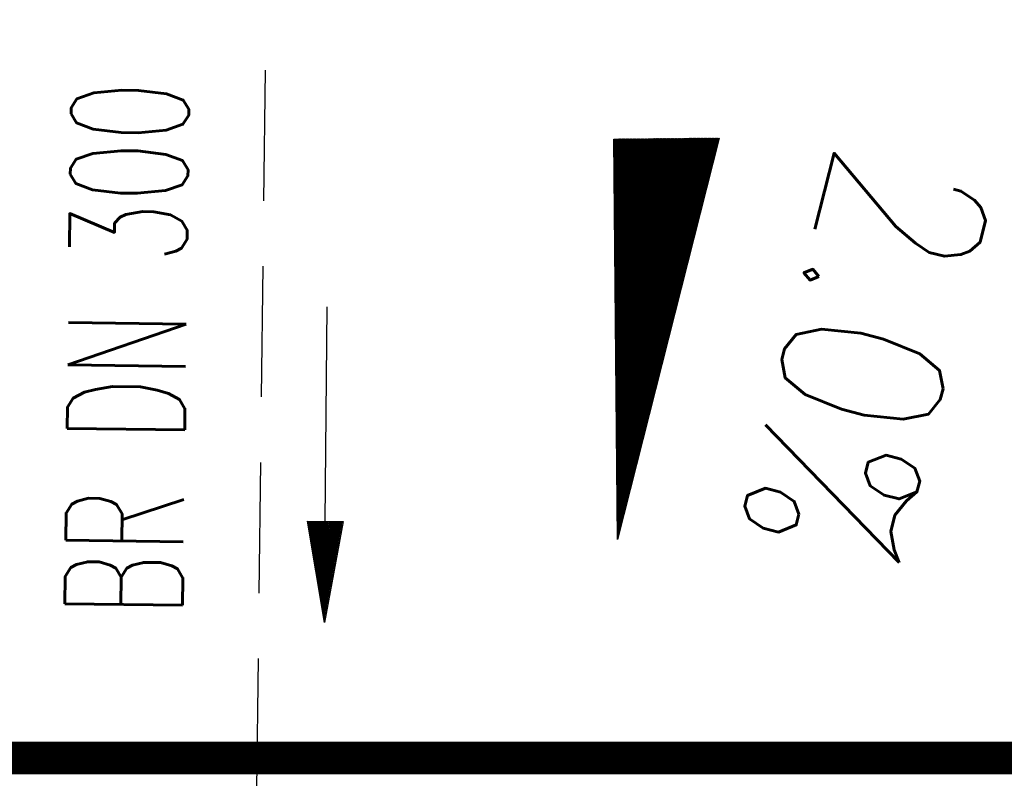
# Model space of a CAD drawing. Extents: x 0 to 1135, y 0 to 420.
# Tile 11 of 80: x 390 to 405, y 206 to 218. Entities that reach past the tile are written whole.
import ezdxf
from ezdxf.enums import TextEntityAlignment as Align

# ---------------------------------------------------------------- set-up
doc = ezdxf.new("R2010")
doc.units = 0
doc.header["$LTSCALE"] = 2
doc.header["$MEASUREMENT"] = 0
for name, pattern in [('ACAD_ISO03W100', [0.5, 0.25, -0.25]), ('AUSGEZOGEN', [0]), ('GESTRICH-X2', [1.5, 1, -0.5])]:
    doc.linetypes.add(name, pattern=pattern)
doc.layers.get('0').update_dxf_attribs({"color": 8, "linetype": 'AUSGEZOGEN'})
for name, color, linetype in [('DURCHL', 200, 'GESTRICH-X2'), ('FBRTOP', 8, 'AUSGEZOGEN'), ('GEF', 8, 'AUSGEZOGEN'), ('MULDE', 8, 'AUSGEZOGEN'), ('PFEIL', 200, 'CONTINUOUS'), ('TUNNEL', 15, 'CONTINUOUS')]:
    doc.layers.add(name, color=color, linetype=linetype)
doc.styles.add('ROMANS', font='romans.shx', dxfattribs={"width": 0.8})

# ---------------------------------------------------------------- blocks, each defined once
blk = doc.blocks.new('*X15')
at = {"color": 0}
for p, q in [((725.827, 193.844), (727.436, 195.453)), ((725.827, 193.853), (727.427, 195.453)), ((725.827, 193.861), (727.418, 195.453)), ((725.827, 193.87), (727.409, 195.453)), ((725.827, 193.879), (727.401, 195.453)), ((725.827, 193.888), (727.392, 195.453)), ((725.827, 193.897), (727.383, 195.453)), ((725.827, 193.906), (727.374, 195.453)), ((725.827, 193.914), (727.365, 195.453)), ((725.827, 193.923), (727.356, 195.453)), ((725.827, 193.932), (727.347, 195.453)), ((725.827, 193.941), (727.339, 195.453)), ((725.827, 193.95), (727.33, 195.453)), ((725.827, 193.959), (727.321, 195.453)), ((725.827, 193.967), (727.312, 195.453)), ((725.827, 193.976), (727.303, 195.453)), ((725.827, 193.985), (727.294, 195.453)), ((725.827, 193.994), (727.286, 195.453)), ((725.827, 194.003), (727.277, 195.453)), ((725.827, 194.012), (727.268, 195.453)), ((725.827, 194.02), (727.259, 195.453)), ((725.827, 194.029), (727.25, 195.453)), ((725.827, 194.038), (727.241, 195.453)), ((725.827, 194.047), (727.233, 195.453)), ((725.827, 194.056), (727.224, 195.453)), ((725.827, 194.065), (727.215, 195.453)), ((725.827, 194.073), (727.206, 195.453)), ((725.827, 194.082), (727.197, 195.453)), ((725.827, 194.091), (727.188, 195.453)), ((725.827, 194.1), (727.18, 195.453)), ((725.827, 194.109), (727.171, 195.453)), ((725.827, 194.118), (727.162, 195.453)), ((725.827, 194.127), (727.153, 195.453)), ((725.827, 194.135), (727.144, 195.453)), ((725.827, 194.144), (727.135, 195.453)), ((725.827, 194.153), (727.127, 195.453)), ((725.827, 194.162), (727.118, 195.453)), ((725.827, 194.171), (727.109, 195.453)), ((725.827, 194.18), (727.1, 195.453)), ((725.827, 194.188), (727.091, 195.453)), ((725.827, 194.197), (727.082, 195.453)), ((725.827, 194.206), (727.073, 195.453)), ((725.827, 194.215), (727.065, 195.453)), ((725.827, 194.224), (727.056, 195.453)), ((725.827, 194.233), (727.047, 195.453)), ((725.827, 194.241), (727.038, 195.453)), ((725.827, 194.25), (727.029, 195.453)), ((725.827, 194.259), (727.02, 195.453)), ((725.827, 194.268), (727.012, 195.453)), ((725.827, 194.277), (727.003, 195.453)), ((725.827, 194.286), (726.994, 195.453)), ((725.827, 194.294), (726.985, 195.453)), ((725.827, 194.303), (726.976, 195.453)), ((725.827, 194.312), (726.967, 195.453)), ((725.827, 194.321), (726.959, 195.453)), ((725.827, 194.33), (726.95, 195.453)), ((725.827, 194.339), (726.941, 195.453)), ((725.827, 194.348), (726.932, 195.453)), ((725.827, 194.356), (726.923, 195.453)), ((725.827, 194.365), (726.914, 195.453)), ((725.827, 194.374), (726.906, 195.453)), ((725.827, 194.383), (726.897, 195.453)), ((725.827, 194.392), (726.888, 195.453)), ((725.827, 194.401), (726.879, 195.453)), ((725.827, 194.409), (726.87, 195.453)), ((725.827, 194.418), (726.861, 195.453)), ((725.827, 194.427), (726.853, 195.453)), ((725.827, 194.436), (726.844, 195.453)), ((725.827, 194.445), (726.835, 195.453)), ((725.827, 194.454), (726.826, 195.453)), ((725.827, 194.462), (726.817, 195.453)), ((725.827, 194.471), (726.808, 195.453)), ((725.827, 194.48), (726.799, 195.453)), ((725.827, 194.489), (726.791, 195.453)), ((725.827, 194.498), (726.782, 195.453)), ((725.827, 194.507), (726.773, 195.453)), ((725.827, 194.515), (726.764, 195.453)), ((725.827, 194.524), (726.755, 195.453)), ((725.827, 194.533), (726.746, 195.453)), ((725.827, 194.542), (726.738, 195.453)), ((725.827, 194.551), (726.729, 195.453)), ((725.827, 194.56), (726.72, 195.453)), ((725.827, 194.568), (726.711, 195.453)), ((725.827, 194.577), (726.702, 195.453)), ((725.827, 194.586), (726.693, 195.453)), ((725.827, 194.595), (726.685, 195.453)), ((725.827, 194.604), (726.676, 195.453)), ((725.827, 194.613), (726.667, 195.453)), ((725.827, 194.622), (726.658, 195.453)), ((725.827, 194.63), (726.649, 195.453)), ((725.827, 194.639), (726.64, 195.453)), ((725.827, 194.648), (726.632, 195.453)), ((725.827, 194.657), (726.623, 195.453)), ((725.827, 194.666), (726.614, 195.453)), ((725.827, 194.675), (726.605, 195.453)), ((725.827, 194.683), (726.596, 195.453)), ((725.827, 194.692), (726.587, 195.453)), ((725.827, 194.701), (726.579, 195.453)), ((725.827, 194.71), (726.57, 195.453)), ((725.827, 194.719), (726.561, 195.453)), ((725.827, 194.728), (726.552, 195.453)), ((725.827, 194.736), (726.543, 195.453)), ((725.827, 194.745), (726.534, 195.453)), ((725.827, 194.754), (726.525, 195.453)), ((725.827, 194.763), (726.517, 195.453)), ((725.827, 194.772), (726.508, 195.453)), ((725.827, 194.781), (726.499, 195.453)), ((725.827, 194.789), (726.49, 195.453)), ((725.827, 194.798), (726.481, 195.453)), ((725.827, 194.807), (726.472, 195.453)), ((725.827, 194.816), (726.464, 195.453)), ((725.827, 194.825), (726.455, 195.453)), ((725.827, 194.834), (726.446, 195.453)), ((725.827, 194.842), (726.437, 195.453)), ((725.827, 194.851), (726.428, 195.453)), ((725.827, 194.86), (726.419, 195.453)), ((725.827, 194.869), (726.411, 195.453)), ((725.827, 194.878), (726.402, 195.453)), ((725.827, 194.887), (726.393, 195.453)), ((725.827, 194.896), (726.384, 195.453)), ((725.827, 194.904), (726.375, 195.453)), ((725.827, 194.913), (726.366, 195.453)), ((725.827, 194.922), (726.358, 195.453)), ((725.827, 194.931), (726.349, 195.453)), ((725.827, 194.94), (726.34, 195.453)), ((725.827, 194.949), (726.331, 195.453)), ((725.827, 194.957), (726.322, 195.453)), ((725.827, 194.966), (726.313, 195.453)), ((725.827, 194.975), (726.305, 195.453)), ((725.827, 194.984), (726.296, 195.453)), ((725.827, 194.993), (726.287, 195.453)), ((725.827, 195.002), (726.278, 195.453)), ((725.827, 195.01), (726.269, 195.453)), ((725.827, 195.019), (726.26, 195.453)), ((725.827, 195.028), (726.251, 195.453)), ((725.827, 195.037), (726.243, 195.453)), ((725.827, 195.046), (726.234, 195.453)), ((725.827, 195.055), (726.225, 195.453)), ((725.827, 195.063), (726.216, 195.453)), ((725.827, 195.072), (726.207, 195.453)), ((725.827, 195.081), (726.198, 195.453)), ((725.827, 195.09), (726.19, 195.453)), ((725.827, 195.099), (726.181, 195.453)), ((725.827, 195.108), (726.172, 195.453)), ((725.827, 195.116), (726.163, 195.453)), ((725.827, 195.125), (726.154, 195.453)), ((725.827, 195.134), (726.145, 195.453)), ((725.827, 195.143), (726.137, 195.453)), ((725.827, 195.152), (726.128, 195.453)), ((725.827, 195.161), (726.119, 195.453)), ((725.827, 195.17), (726.11, 195.453)), ((725.827, 195.178), (726.101, 195.453)), ((725.827, 195.187), (726.092, 195.453)), ((725.827, 195.196), (726.084, 195.453)), ((725.827, 195.205), (726.075, 195.453)), ((725.827, 195.214), (726.066, 195.453)), ((725.827, 195.223), (726.057, 195.453)), ((725.827, 195.231), (726.048, 195.453)), ((725.827, 195.24), (726.039, 195.453)), ((725.827, 195.249), (726.031, 195.453)), ((725.827, 195.258), (726.022, 195.453)), ((725.827, 195.267), (726.013, 195.453)), ((725.827, 195.276), (726.004, 195.453)), ((725.827, 195.284), (725.995, 195.453)), ((725.827, 195.293), (725.986, 195.453)), ((725.827, 195.302), (725.977, 195.453)), ((725.827, 195.311), (725.969, 195.453)), ((725.827, 195.32), (725.96, 195.453)), ((725.827, 195.329), (725.951, 195.453)), ((725.827, 195.337), (725.942, 195.453)), ((725.827, 195.346), (725.933, 195.453)), ((725.827, 195.355), (725.924, 195.453)), ((725.827, 195.364), (725.916, 195.453)), ((725.827, 195.373), (725.907, 195.453)), ((725.827, 195.382), (725.898, 195.453)), ((725.827, 195.39), (725.889, 195.453)), ((725.827, 195.399), (725.88, 195.453)), ((725.827, 195.408), (725.871, 195.453)), ((725.827, 195.417), (725.863, 195.453)), ((725.827, 195.426), (725.854, 195.453)), ((725.827, 195.435), (725.845, 195.453)), ((725.827, 195.444), (725.836, 195.453)), ((725.827, 193.826), (727.433, 195.433)), ((725.827, 193.817), (727.43, 195.421)), ((725.827, 193.808), (727.427, 195.409)), ((725.827, 193.799), (727.424, 195.397)), ((725.827, 193.791), (727.421, 195.385)), ((725.827, 193.782), (727.418, 195.373)), ((725.827, 193.773), (727.414, 195.361)), ((725.827, 193.764), (727.411, 195.349)), ((725.827, 193.755), (727.408, 195.337)), ((725.827, 193.746), (727.405, 195.325)), ((725.827, 193.738), (727.402, 195.313)), ((725.827, 193.729), (727.399, 195.301)), ((725.827, 193.72), (727.395, 195.289)), ((725.827, 193.711), (727.392, 195.277)), ((725.827, 193.702), (727.389, 195.265)), ((725.827, 193.693), (727.386, 195.253)), ((725.827, 193.685), (727.383, 195.241)), ((725.827, 193.676), (727.38, 195.229)), ((725.827, 193.667), (727.377, 195.217)), ((725.827, 193.658), (727.373, 195.205)), ((725.827, 193.649), (727.37, 195.193)), ((725.827, 193.64), (727.367, 195.181)), ((725.827, 193.632), (727.364, 195.169)), ((725.827, 193.623), (727.361, 195.157)), ((725.827, 193.614), (727.358, 195.145)), ((725.827, 193.605), (727.354, 195.133)), ((725.827, 193.596), (727.351, 195.121)), ((725.827, 193.587), (727.348, 195.109)), ((725.827, 193.579), (727.345, 195.097)), ((725.827, 193.57), (727.342, 195.085)), ((725.827, 193.561), (727.339, 195.073)), ((725.827, 193.552), (727.336, 195.061)), ((725.827, 193.543), (727.332, 195.049)), ((725.827, 193.534), (727.329, 195.037)), ((725.827, 193.525), (727.326, 195.025)), ((725.827, 193.517), (727.323, 195.013)), ((725.827, 193.508), (727.32, 195.001)), ((725.827, 193.499), (727.317, 194.989)), ((725.827, 193.49), (727.313, 194.977)), ((725.827, 193.481), (727.31, 194.965)), ((725.827, 193.472), (727.307, 194.953)), ((725.827, 193.464), (727.304, 194.941)), ((725.827, 193.455), (727.301, 194.929)), ((725.827, 193.446), (727.298, 194.917)), ((725.827, 193.437), (727.295, 194.905)), ((725.827, 193.428), (727.291, 194.893)), ((725.827, 193.419), (727.288, 194.881)), ((725.827, 193.411), (727.285, 194.869)), ((725.827, 193.402), (727.282, 194.857)), ((725.827, 193.393), (727.279, 194.845)), ((725.827, 193.384), (727.276, 194.833)), ((725.827, 193.375), (727.272, 194.821)), ((725.827, 193.366), (727.269, 194.809)), ((725.827, 193.358), (727.266, 194.797)), ((725.827, 193.349), (727.263, 194.785)), ((725.827, 193.34), (727.26, 194.773)), ((725.827, 193.331), (727.257, 194.761)), ((725.827, 193.322), (727.254, 194.749)), ((725.827, 193.313), (727.25, 194.737)), ((725.827, 193.305), (727.247, 194.725)), ((725.827, 193.296), (727.244, 194.713)), ((725.827, 193.287), (727.241, 194.701)), ((725.827, 193.278), (727.238, 194.689)), ((725.827, 193.269), (727.235, 194.677)), ((725.827, 193.26), (727.231, 194.665)), ((725.827, 193.251), (727.228, 194.653)), ((725.827, 193.243), (727.225, 194.641)), ((725.827, 193.234), (727.222, 194.629)), ((725.827, 193.225), (727.219, 194.617)), ((725.827, 193.216), (727.216, 194.605)), ((725.827, 193.207), (727.213, 194.593)), ((725.827, 193.198), (727.209, 194.581)), ((725.827, 193.19), (727.206, 194.569)), ((725.827, 193.181), (727.203, 194.557)), ((725.827, 193.172), (727.2, 194.545)), ((725.827, 193.163), (727.197, 194.533)), ((725.827, 193.154), (727.194, 194.521)), ((725.827, 193.145), (727.19, 194.509)), ((725.827, 193.137), (727.187, 194.497)), ((725.827, 193.128), (727.184, 194.485)), ((725.827, 193.119), (727.181, 194.473)), ((725.827, 193.11), (727.178, 194.461)), ((725.827, 193.101), (727.175, 194.449)), ((725.827, 193.092), (727.172, 194.437)), ((725.827, 193.084), (727.168, 194.425)), ((725.827, 193.075), (727.165, 194.413)), ((725.827, 193.066), (727.162, 194.401)), ((725.827, 193.057), (727.159, 194.389)), ((725.827, 193.048), (727.156, 194.377)), ((725.827, 193.039), (727.153, 194.365)), ((725.827, 193.031), (727.149, 194.353)), ((725.827, 193.022), (727.146, 194.341)), ((725.827, 193.013), (727.143, 194.329)), ((725.827, 193.004), (727.14, 194.317)), ((725.827, 192.995), (727.137, 194.305)), ((725.827, 192.986), (727.134, 194.293)), ((725.827, 192.977), (727.131, 194.281)), ((725.827, 192.969), (727.127, 194.269)), ((725.827, 192.96), (727.124, 194.257)), ((725.827, 192.951), (727.121, 194.245)), ((725.827, 192.942), (727.118, 194.233)), ((725.827, 192.933), (727.115, 194.221)), ((725.827, 192.924), (727.112, 194.209)), ((725.827, 192.916), (727.108, 194.197)), ((725.827, 192.907), (727.105, 194.185)), ((725.827, 192.898), (727.102, 194.173)), ((725.827, 192.889), (727.099, 194.161)), ((725.827, 192.88), (727.096, 194.15)), ((725.827, 192.871), (727.093, 194.138)), ((725.827, 192.863), (727.09, 194.126)), ((725.827, 192.854), (727.086, 194.114)), ((725.827, 192.845), (727.083, 194.102)), ((725.827, 192.836), (727.08, 194.09)), ((725.827, 192.827), (727.077, 194.078)), ((725.827, 192.818), (727.074, 194.066)), ((725.827, 192.81), (727.071, 194.054)), ((725.827, 192.801), (727.068, 194.042)), ((725.827, 192.792), (727.064, 194.03)), ((725.827, 192.783), (727.061, 194.018)), ((725.827, 192.774), (727.058, 194.006)), ((725.827, 192.765), (727.055, 193.994)), ((725.827, 192.757), (727.052, 193.982)), ((725.827, 192.748), (727.049, 193.97)), ((725.827, 192.739), (727.045, 193.958)), ((725.827, 192.73), (727.042, 193.946)), ((725.827, 192.721), (727.039, 193.934)), ((725.827, 192.712), (727.036, 193.922)), ((725.827, 192.703), (727.033, 193.91)), ((725.827, 192.695), (727.03, 193.898)), ((725.827, 192.686), (727.027, 193.886)), ((725.827, 192.677), (727.023, 193.874)), ((725.827, 192.668), (727.02, 193.862)), ((725.827, 192.659), (727.017, 193.85)), ((725.827, 192.65), (727.014, 193.838)), ((725.827, 192.642), (727.011, 193.826)), ((725.827, 192.633), (727.008, 193.814)), ((725.827, 192.624), (727.004, 193.802)), ((725.827, 192.615), (727.001, 193.79)), ((725.827, 192.606), (726.998, 193.778)), ((725.827, 192.597), (726.995, 193.766)), ((725.827, 192.589), (726.992, 193.754)), ((725.827, 192.58), (726.989, 193.742)), ((725.827, 192.571), (726.986, 193.73)), ((725.827, 192.562), (726.982, 193.718)), ((725.827, 192.553), (726.979, 193.706)), ((725.827, 192.544), (726.976, 193.694)), ((725.827, 192.536), (726.973, 193.682)), ((725.827, 192.527), (726.97, 193.67)), ((725.827, 192.518), (726.967, 193.658)), ((725.827, 192.509), (726.963, 193.646)), ((725.827, 192.5), (726.96, 193.634)), ((725.827, 192.491), (726.957, 193.622)), ((725.827, 192.483), (726.954, 193.61)), ((725.827, 192.474), (726.951, 193.598)), ((725.827, 192.465), (726.948, 193.586)), ((725.827, 192.456), (726.945, 193.574)), ((725.827, 192.447), (726.941, 193.562)), ((725.827, 192.438), (726.938, 193.55)), ((725.827, 192.429), (726.935, 193.538)), ((725.827, 192.421), (726.932, 193.526)), ((725.827, 192.412), (726.929, 193.514)), ((725.827, 192.403), (726.926, 193.502)), ((725.827, 192.394), (726.922, 193.49)), ((725.827, 192.385), (726.919, 193.478)), ((725.827, 192.376), (726.916, 193.466)), ((725.827, 192.368), (726.913, 193.454)), ((725.827, 192.359), (726.91, 193.442)), ((725.827, 192.35), (726.907, 193.43)), ((725.827, 192.341), (726.904, 193.418)), ((725.827, 192.332), (726.9, 193.406)), ((725.827, 192.323), (726.897, 193.394)), ((725.827, 192.315), (726.894, 193.382)), ((725.827, 192.306), (726.891, 193.37)), ((725.827, 192.297), (726.888, 193.358)), ((725.827, 192.288), (726.885, 193.346)), ((725.827, 192.279), (726.881, 193.334)), ((725.827, 192.27), (726.878, 193.322)), ((725.827, 192.262), (726.875, 193.31)), ((725.827, 192.253), (726.872, 193.298)), ((725.827, 192.244), (726.869, 193.286)), ((725.827, 192.235), (726.866, 193.274)), ((725.827, 192.226), (726.863, 193.262)), ((725.827, 192.217), (726.859, 193.25)), ((725.827, 192.209), (726.856, 193.238)), ((725.827, 192.2), (726.853, 193.226)), ((725.827, 192.191), (726.85, 193.214)), ((725.827, 192.182), (726.847, 193.202)), ((725.827, 192.173), (726.844, 193.19)), ((725.827, 192.164), (726.84, 193.178)), ((725.827, 192.155), (726.837, 193.166)), ((725.827, 192.147), (726.834, 193.154)), ((725.827, 192.138), (726.831, 193.142)), ((725.827, 192.129), (726.828, 193.13)), ((725.827, 192.12), (726.825, 193.118)), ((725.827, 192.111), (726.822, 193.106)), ((725.827, 192.102), (726.818, 193.094)), ((725.827, 192.094), (726.815, 193.082)), ((725.827, 192.085), (726.812, 193.07)), ((725.827, 192.076), (726.809, 193.058)), ((725.827, 192.067), (726.806, 193.046)), ((725.827, 192.058), (726.803, 193.034)), ((725.827, 192.049), (726.799, 193.022)), ((725.827, 192.041), (726.796, 193.01)), ((725.827, 192.032), (726.793, 192.998)), ((725.827, 192.023), (726.79, 192.986)), ((725.827, 192.014), (726.787, 192.974)), ((725.827, 192.005), (726.784, 192.962)), ((725.827, 191.996), (726.781, 192.95)), ((725.827, 191.988), (726.777, 192.938)), ((725.827, 191.979), (726.774, 192.926)), ((725.827, 191.97), (726.771, 192.914)), ((725.827, 191.961), (726.768, 192.902)), ((725.827, 191.952), (726.765, 192.89)), ((725.827, 191.943), (726.762, 192.878)), ((725.827, 191.935), (726.758, 192.866)), ((725.827, 191.926), (726.755, 192.854)), ((725.827, 191.917), (726.752, 192.842)), ((725.827, 191.908), (726.749, 192.83)), ((725.827, 191.899), (726.746, 192.818)), ((725.827, 191.89), (726.743, 192.806)), ((725.827, 191.881), (726.74, 192.794)), ((725.827, 191.873), (726.736, 192.782)), ((725.827, 191.864), (726.733, 192.77)), ((725.827, 191.855), (726.73, 192.758)), ((725.827, 191.846), (726.727, 192.746)), ((725.827, 191.837), (726.724, 192.734)), ((725.827, 191.828), (726.721, 192.722)), ((725.827, 191.82), (726.717, 192.71)), ((725.827, 191.811), (726.714, 192.698)), ((725.827, 191.802), (726.711, 192.686)), ((725.827, 191.793), (726.708, 192.674)), ((725.827, 191.784), (726.705, 192.662)), ((725.827, 191.775), (726.702, 192.65)), ((725.827, 191.767), (726.699, 192.639)), ((725.827, 191.758), (726.695, 192.627)), ((725.827, 191.749), (726.692, 192.615)), ((725.827, 191.74), (726.689, 192.603)), ((725.827, 191.731), (726.686, 192.591)), ((725.827, 191.722), (726.683, 192.579)), ((725.827, 191.714), (726.68, 192.567)), ((725.827, 191.705), (726.677, 192.555)), ((725.827, 191.696), (726.673, 192.543)), ((725.827, 191.687), (726.67, 192.531)), ((725.827, 191.678), (726.667, 192.519)), ((725.827, 191.669), (726.664, 192.507)), ((725.827, 191.66), (726.661, 192.495)), ((725.827, 191.652), (726.658, 192.483)), ((725.827, 191.643), (726.654, 192.471)), ((725.827, 191.634), (726.651, 192.459)), ((725.827, 191.625), (726.648, 192.447)), ((725.827, 191.616), (726.645, 192.435)), ((725.827, 191.607), (726.642, 192.423)), ((725.827, 191.599), (726.639, 192.411)), ((725.827, 191.59), (726.636, 192.399)), ((725.827, 191.581), (726.632, 192.387)), ((725.827, 191.572), (726.629, 192.375)), ((725.827, 191.563), (726.626, 192.363)), ((725.827, 191.554), (726.623, 192.351)), ((725.827, 191.546), (726.62, 192.339)), ((725.827, 191.537), (726.617, 192.327)), ((725.827, 191.528), (726.613, 192.315)), ((725.827, 191.519), (726.61, 192.303)), ((725.827, 191.51), (726.607, 192.291)), ((725.827, 191.501), (726.604, 192.279)), ((725.827, 191.493), (726.601, 192.267)), ((725.827, 191.484), (726.598, 192.255)), ((725.827, 191.475), (726.595, 192.243)), ((725.827, 191.466), (726.591, 192.231)), ((725.827, 191.457), (726.588, 192.219)), ((725.827, 191.448), (726.585, 192.207)), ((725.827, 191.44), (726.582, 192.195)), ((725.827, 191.431), (726.579, 192.183)), ((725.827, 191.422), (726.576, 192.171)), ((725.827, 191.413), (726.572, 192.159)), ((725.827, 191.404), (726.569, 192.147)), ((725.827, 191.395), (726.566, 192.135)), ((725.827, 191.386), (726.563, 192.123)), ((725.827, 191.378), (726.56, 192.111)), ((725.827, 191.369), (726.557, 192.099)), ((725.827, 191.36), (726.554, 192.087)), ((725.827, 191.351), (726.55, 192.075)), ((725.827, 191.342), (726.547, 192.063)), ((725.827, 191.333), (726.544, 192.051)), ((725.827, 191.325), (726.541, 192.039)), ((725.827, 191.316), (726.538, 192.027)), ((725.827, 191.307), (726.535, 192.015)), ((725.827, 191.298), (726.531, 192.003)), ((725.827, 191.289), (726.528, 191.991)), ((725.827, 191.28), (726.525, 191.979)), ((725.827, 191.272), (726.522, 191.967)), ((725.827, 191.263), (726.519, 191.955)), ((725.827, 191.254), (726.516, 191.943)), ((725.827, 191.245), (726.513, 191.931)), ((725.827, 191.236), (726.509, 191.919)), ((725.827, 191.227), (726.506, 191.907)), ((725.827, 191.219), (726.503, 191.895)), ((725.827, 191.21), (726.5, 191.883)), ((725.827, 191.201), (726.497, 191.871)), ((725.827, 191.192), (726.494, 191.859)), ((725.827, 191.183), (726.49, 191.847)), ((725.827, 191.174), (726.487, 191.835)), ((725.827, 191.166), (726.484, 191.823)), ((725.827, 191.157), (726.481, 191.811)), ((725.827, 191.148), (726.478, 191.799)), ((725.827, 191.139), (726.475, 191.787)), ((725.827, 191.13), (726.472, 191.775)), ((725.827, 191.121), (726.468, 191.763)), ((725.827, 191.112), (726.465, 191.751)), ((725.827, 191.104), (726.462, 191.739)), ((725.827, 191.095), (726.459, 191.727)), ((725.827, 191.086), (726.456, 191.715)), ((725.827, 191.077), (726.453, 191.703)), ((725.827, 191.068), (726.449, 191.691)), ((725.827, 191.059), (726.446, 191.679)), ((725.827, 191.051), (726.443, 191.667)), ((725.827, 191.042), (726.44, 191.655)), ((725.827, 191.033), (726.437, 191.643)), ((725.827, 191.024), (726.434, 191.631)), ((725.827, 191.015), (726.431, 191.619)), ((725.827, 191.006), (726.427, 191.607)), ((725.827, 190.998), (726.424, 191.595)), ((725.827, 190.989), (726.421, 191.583)), ((725.827, 190.98), (726.418, 191.571)), ((725.827, 190.971), (726.415, 191.559)), ((725.827, 190.962), (726.412, 191.547)), ((725.827, 190.953), (726.408, 191.535)), ((725.827, 190.945), (726.405, 191.523)), ((725.827, 190.936), (726.402, 191.511)), ((725.827, 190.927), (726.399, 191.499)), ((725.827, 190.918), (726.396, 191.487)), ((725.827, 190.909), (726.393, 191.475)), ((725.827, 190.9), (726.39, 191.463)), ((725.827, 190.892), (726.386, 191.451)), ((725.827, 190.883), (726.383, 191.439)), ((725.827, 190.874), (726.38, 191.427)), ((725.827, 190.865), (726.377, 191.415)), ((725.827, 190.856), (726.374, 191.403)), ((725.827, 190.847), (726.371, 191.391)), ((725.827, 190.838), (726.367, 191.379)), ((725.827, 190.83), (726.364, 191.367)), ((725.827, 190.821), (726.361, 191.355)), ((725.827, 190.812), (726.358, 191.343)), ((725.827, 190.803), (726.355, 191.331)), ((725.827, 190.794), (726.352, 191.319)), ((725.827, 190.785), (726.349, 191.307)), ((725.827, 190.777), (726.345, 191.295)), ((725.827, 190.768), (726.342, 191.283)), ((725.827, 190.759), (726.339, 191.271)), ((725.827, 190.75), (726.336, 191.259)), ((725.827, 190.741), (726.333, 191.247)), ((725.827, 190.732), (726.33, 191.235)), ((725.827, 190.724), (726.326, 191.223)), ((725.827, 190.715), (726.323, 191.211)), ((725.827, 190.706), (726.32, 191.199)), ((725.827, 190.697), (726.317, 191.187)), ((725.827, 190.688), (726.314, 191.175)), ((725.827, 190.679), (726.311, 191.163)), ((725.827, 190.671), (726.308, 191.151)), ((725.827, 190.662), (726.304, 191.139)), ((725.827, 190.653), (726.301, 191.128)), ((725.827, 190.644), (726.298, 191.116)), ((725.827, 190.635), (726.295, 191.104)), ((725.827, 190.626), (726.292, 191.092)), ((725.827, 190.618), (726.289, 191.08)), ((725.827, 190.609), (726.286, 191.068)), ((725.827, 190.6), (726.282, 191.056)), ((725.827, 190.591), (726.279, 191.044)), ((725.827, 190.582), (726.276, 191.032)), ((725.827, 190.573), (726.273, 191.02)), ((725.827, 190.564), (726.27, 191.008)), ((725.827, 190.556), (726.267, 190.996)), ((725.827, 190.547), (726.263, 190.984)), ((725.827, 190.538), (726.26, 190.972)), ((725.827, 190.529), (726.257, 190.96)), ((725.827, 190.52), (726.254, 190.948)), ((725.827, 190.511), (726.251, 190.936)), ((725.827, 190.503), (726.248, 190.924)), ((725.827, 190.494), (726.245, 190.912)), ((725.827, 190.485), (726.241, 190.9)), ((725.827, 190.476), (726.238, 190.888)), ((725.827, 190.467), (726.235, 190.876)), ((725.827, 190.458), (726.232, 190.864)), ((725.827, 190.45), (726.229, 190.852)), ((725.827, 190.441), (726.226, 190.84)), ((725.827, 190.432), (726.222, 190.828)), ((725.827, 190.423), (726.219, 190.816)), ((725.827, 190.414), (726.216, 190.804)), ((725.827, 190.405), (726.213, 190.792)), ((725.827, 190.397), (726.21, 190.78)), ((725.827, 190.388), (726.207, 190.768)), ((725.827, 190.379), (726.204, 190.756)), ((725.827, 190.37), (726.2, 190.744)), ((725.827, 190.361), (726.197, 190.732)), ((725.827, 190.352), (726.194, 190.72)), ((725.827, 190.344), (726.191, 190.708)), ((725.827, 190.335), (726.188, 190.696)), ((725.827, 190.326), (726.185, 190.684)), ((725.827, 190.317), (726.181, 190.672)), ((725.827, 190.308), (726.178, 190.66)), ((725.827, 190.299), (726.175, 190.648)), ((725.827, 190.29), (726.172, 190.636)), ((725.827, 190.282), (726.169, 190.624)), ((725.827, 190.273), (726.166, 190.612)), ((725.827, 190.264), (726.163, 190.6)), ((725.827, 190.255), (726.159, 190.588)), ((725.827, 190.246), (726.156, 190.576)), ((725.827, 190.237), (726.153, 190.564)), ((725.827, 190.229), (726.15, 190.552)), ((725.827, 190.22), (726.147, 190.54)), ((725.827, 190.211), (726.144, 190.528)), ((725.827, 190.202), (726.14, 190.516)), ((725.827, 190.193), (726.137, 190.504)), ((725.827, 190.184), (726.134, 190.492)), ((725.827, 190.176), (726.131, 190.48)), ((725.827, 190.167), (726.128, 190.468)), ((725.827, 190.158), (726.125, 190.456)), ((725.827, 190.149), (726.122, 190.444)), ((725.827, 190.14), (726.118, 190.432)), ((725.827, 190.131), (726.115, 190.42)), ((725.827, 190.123), (726.112, 190.408)), ((725.827, 190.114), (726.109, 190.396)), ((725.827, 190.105), (726.106, 190.384)), ((725.827, 190.096), (726.103, 190.372)), ((725.827, 190.087), (726.099, 190.36)), ((725.827, 190.078), (726.096, 190.348)), ((725.827, 190.07), (726.093, 190.336)), ((725.827, 190.061), (726.09, 190.324)), ((725.827, 190.052), (726.087, 190.312)), ((725.827, 190.043), (726.084, 190.3)), ((725.827, 190.034), (726.081, 190.288)), ((725.827, 190.025), (726.077, 190.276)), ((725.827, 190.016), (726.074, 190.264)), ((725.827, 190.008), (726.071, 190.252)), ((725.827, 189.999), (726.068, 190.24)), ((725.827, 189.99), (726.065, 190.228)), ((725.827, 189.981), (726.062, 190.216)), ((725.827, 189.972), (726.058, 190.204)), ((725.827, 189.963), (726.055, 190.192)), ((725.827, 189.955), (726.052, 190.18)), ((725.827, 189.946), (726.049, 190.168)), ((725.827, 189.937), (726.046, 190.156)), ((725.827, 189.928), (726.043, 190.144)), ((725.827, 189.919), (726.04, 190.132)), ((725.827, 189.91), (726.036, 190.12)), ((725.827, 189.902), (726.033, 190.108)), ((725.827, 189.893), (726.03, 190.096)), ((725.827, 189.884), (726.027, 190.084)), ((725.827, 189.875), (726.024, 190.072)), ((725.827, 189.866), (726.021, 190.06)), ((725.827, 189.857), (726.017, 190.048)), ((725.827, 189.849), (726.014, 190.036)), ((725.827, 189.84), (726.011, 190.024)), ((725.827, 189.831), (726.008, 190.012)), ((725.827, 189.822), (726.005, 190)), ((725.827, 189.813), (726.002, 189.988)), ((725.827, 189.804), (725.999, 189.976)), ((725.827, 189.796), (725.995, 189.964)), ((725.827, 189.787), (725.992, 189.952)), ((725.827, 189.778), (725.989, 189.94)), ((725.827, 189.769), (725.986, 189.928)), ((725.827, 189.76), (725.983, 189.916)), ((725.827, 189.751), (725.98, 189.904)), ((725.827, 189.742), (725.976, 189.892)), ((725.827, 189.734), (725.973, 189.88)), ((725.827, 189.725), (725.97, 189.868)), ((725.827, 189.716), (725.967, 189.856)), ((725.827, 189.707), (725.964, 189.844)), ((725.827, 189.698), (725.961, 189.832)), ((725.827, 189.689), (725.958, 189.82)), ((725.827, 189.681), (725.954, 189.808)), ((725.827, 189.672), (725.951, 189.796)), ((725.827, 189.663), (725.948, 189.784)), ((725.827, 189.654), (725.945, 189.772)), ((725.827, 189.645), (725.942, 189.76)), ((725.827, 189.636), (725.939, 189.748)), ((725.827, 189.628), (725.935, 189.736)), ((725.827, 189.619), (725.932, 189.724)), ((725.827, 189.61), (725.929, 189.712)), ((725.827, 189.601), (725.926, 189.7)), ((725.827, 189.592), (725.923, 189.688)), ((725.827, 189.583), (725.92, 189.676)), ((725.827, 189.575), (725.917, 189.664)), ((725.827, 189.566), (725.913, 189.652)), ((725.827, 189.557), (725.91, 189.64)), ((725.827, 189.548), (725.907, 189.628)), ((725.827, 189.539), (725.904, 189.616)), ((725.827, 189.53), (725.901, 189.605)), ((725.827, 189.521), (725.898, 189.593)), ((725.827, 189.513), (725.895, 189.581)), ((725.827, 189.504), (725.891, 189.569)), ((725.827, 189.495), (725.888, 189.557)), ((725.827, 189.486), (725.885, 189.545)), ((725.827, 189.477), (725.882, 189.533)), ((725.827, 189.468), (725.879, 189.521)), ((725.827, 189.46), (725.876, 189.509)), ((725.827, 189.451), (725.872, 189.497)), ((725.827, 189.442), (725.869, 189.485)), ((725.827, 189.433), (725.866, 189.473)), ((725.827, 189.424), (725.863, 189.461)), ((725.827, 189.415), (725.86, 189.449)), ((725.827, 189.407), (725.857, 189.437)), ((725.827, 189.398), (725.854, 189.425)), ((725.827, 189.389), (725.85, 189.413)), ((725.827, 189.38), (725.847, 189.401)), ((725.827, 189.371), (725.844, 189.389)), ((725.827, 189.362), (725.841, 189.377)), ((725.827, 189.354), (725.838, 189.365)), ((725.827, 189.345), (725.835, 189.353)), ((725.827, 189.336), (725.831, 189.341))]:
    blk.add_line(p, q, dxfattribs=at)
blk = doc.blocks.new('GEF')
at = {"color": 0}
for p, q in [((0.01, 0.018), (0.01, 6.148)), ((1.622, 6.148), (0.01, 0.018)), ((0.01, 6.148), (1.622, 6.148))]:
    blk.add_line(p, q, dxfattribs=at)
blk.add_blockref('*X15', (-725.817, -189.305), dxfattribs=at)
blk = doc.blocks.new('PFEIL2')
at = {"color": 0}
for p, q in [((0.881, -0.271), (0.879, 0.276)), ((0.879, 0.276), (2.429, 0.009)), ((0.911, 0.27), (0.879, 0.265)), ((0.965, 0.261), (0.879, 0.246)), ((1.019, 0.252), (0.879, 0.228)), ((1.073, 0.242), (0.879, 0.209)), ((1.127, 0.233), (0.879, 0.191)), ((1.181, 0.224), (0.879, 0.172)), ((1.235, 0.214), (0.879, 0.154)), ((1.289, 0.205), (0.879, 0.135)), ((1.343, 0.196), (0.879, 0.117)), ((1.397, 0.187), (0.879, 0.098)), ((1.451, 0.177), (0.879, 0.08)), ((1.505, 0.168), (0.879, 0.061)), ((1.559, 0.159), (0.88, 0.043)), ((0.88, 0.002), (-2.401, -0.012)), ((1.613, 0.149), (0.88, 0.024)), ((1.668, 0.14), (0.88, 0.006)), ((1.722, 0.131), (0.88, -0.013)), ((1.776, 0.121), (0.88, -0.031)), ((1.83, 0.112), (0.88, -0.05)), ((1.884, 0.103), (0.88, -0.068)), ((1.938, 0.094), (0.88, -0.087)), ((1.992, 0.084), (0.88, -0.105)), ((2.046, 0.075), (0.88, -0.124)), ((2.1, 0.066), (0.88, -0.142)), ((2.154, 0.056), (0.88, -0.161)), ((2.208, 0.047), (0.88, -0.179)), ((2.262, 0.038), (0.881, -0.198)), ((2.316, 0.029), (0.881, -0.216)), ((2.37, 0.019), (0.881, -0.235)), ((2.424, 0.01), (0.881, -0.253)), ((2.429, 0.009), (0.881, -0.271))]:
    blk.add_line(p, q, dxfattribs=at)

msp = doc.modelspace()

# ---------------------------------------------------------------- linework, layer by layer
at = {"layer": 'DURCHL'}
msp.add_line((394.015, 202.897), (394.207, 218.886), dxfattribs=at)
at = {"layer": 'FBRTOP', "const_width": 0.5}
msp.add_lwpolyline([(287.584, 206.626), (300.131, 206.441), (316.965, 206.371), (325.264, 206.371), (350.264, 206.371), (375.263, 206.371), (400.264, 206.371), (425.264, 206.372), (575.263, 206.371), (825.263, 206.372), (950, 206.371)], dxfattribs=at)
at = {"layer": 'MULDE'}
for points in [[(313.883, 241.06, 0.000705), (321.297, 241.003, 0.000346), (336.412, 240.917, 0.000132), (344.355, 240.88, 0.000153), (351.194, 240.851, 0.000269), (368.13, 240.796, 0.000286), (384.093, 240.761, 0.000092), (397.201, 240.742, 0.000243), (402.166, 240.739, 0.000005), (413.432, 240.736, 0.000006), (421.553, 240.734, 0), (450.359, 240.727, 0.000007)], [(463.169, 240.725, 0.000006), (493.058, 240.719, 0.000025)]]:
    msp.add_lwpolyline(points, format="xyb", dxfattribs=at)
at = {"layer": 'TUNNEL', "linetype": 'ACAD_ISO03W100'}
msp.add_arc((657.42, 4562.973), 4392.75, 261.722419, 267.205782, dxfattribs=at)

# ---------------------------------------------------------------- block references
at = {"layer": 'GEF', "rotation": 0.5434572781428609}
msp.add_blockref('GEF', (399.56, 209.696), dxfattribs=at)
at = {"layer": 'PFEIL', "rotation": 269.2740354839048}
msp.add_blockref('PFEIL2', (395.107, 210.874), dxfattribs=at)

# ---------------------------------------------------------------- texts
at = {"layer": 'DURCHL', "style": 'ROMANS', "width": 0.6}
msp.add_text('BR DN 300', height=1.8, rotation=89.274, dxfattribs=at).set_placement((392.963, 212.62), align=Align.CENTER)
at = {"layer": 'GEF', "style": 'ROMANS', "width": 0.8}
msp.add_text('2.0%%%', height=2.5, rotation=255.8114, dxfattribs=at).set_placement((402.947, 215.876))

doc.saveas('drawing.dxf')
